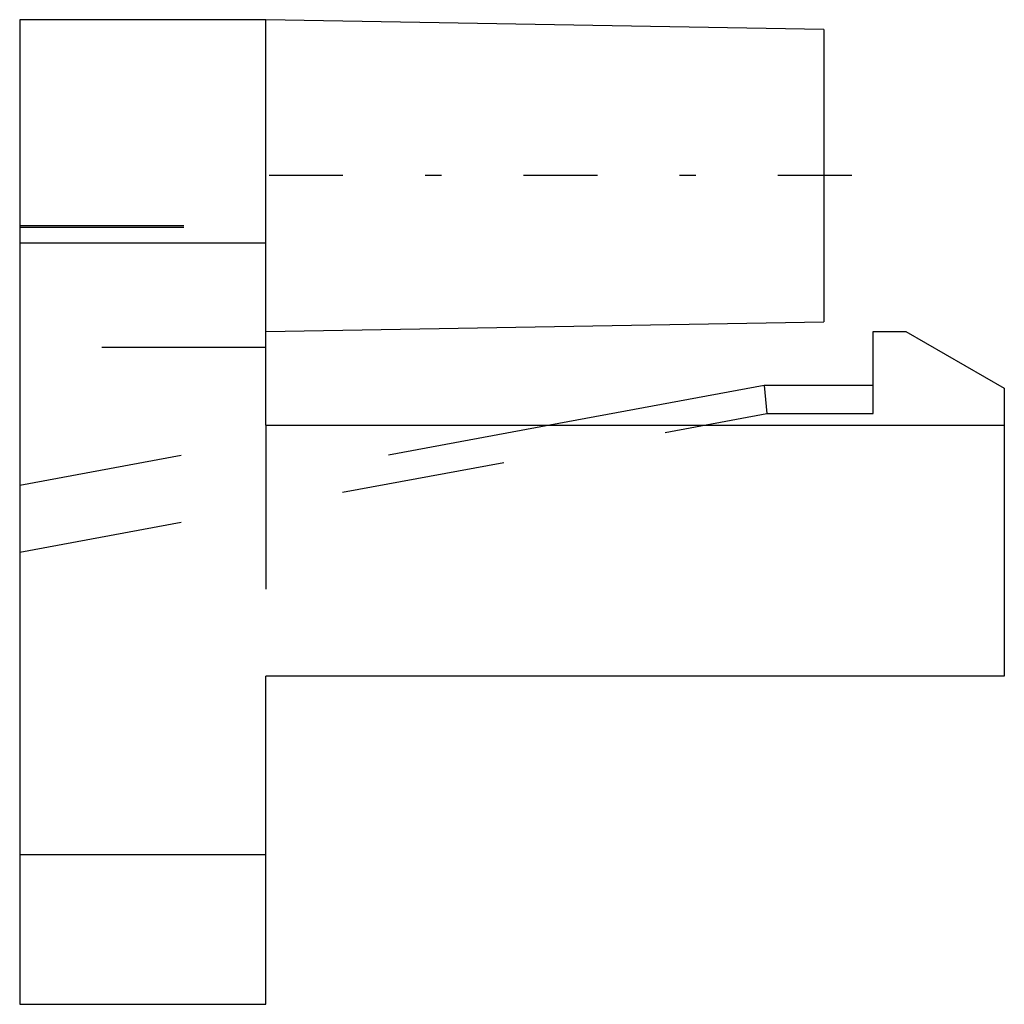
# Model space of a CAD drawing. Extents: x 0 to 6, y -2 to 4.
import ezdxf

# ---------------------------------------------------------------- set-up
doc = ezdxf.new("R2010")
doc.units = 0
doc.linetypes.add('CENTER', pattern=[1.5, 0.45, -0.5, 0.05, -0.5])
doc.linetypes.add('DASHED', pattern=[2, 1, -1])
for name, color, linetype in [('AM_0', 7, 'CONTINUOUS'), ('AM_3', 7, 'DASHED'), ('AM_7', 7, 'CENTER')]:
    doc.layers.add(name, color=color, linetype=linetype)

msp = doc.modelspace()

# ---------------------------------------------------------------- linework, layer by layer
at = {"layer": 'AM_0', "color": 7, "linetype": 'CONTINUOUS'}
for p, q in [((1.5, 4), (0, 4)), ((0, 4), (0, -2)), ((4.9, 3.9407), (1.5, 4)), ((1.5, 1.5292), (1.5, 4)), ((4.9, 3.9407), (4.9, 2.1593)), ((0, 2.6397), (1.5, 2.6397)), ((1.5, 2.1), (4.9, 2.1593)), ((5.2, 2.1), (5.4, 2.1)), ((5.2, 1.7716), (5.2, 2.1)), ((5.4, 2.1), (6, 1.7536)), ((4.537, 1.7716), (3.2307, 1.5292)), ((5.2, 1.7716), (4.537, 1.7716)), ((6, 1.7536), (6, 0)), ((1.5, 1.5292), (6, 1.5292)), ((6, 0), (1.5, 0)), ((1.5, -2), (1.5, 0)), ((0, -1.0872), (1.5, -1.0872)), ((0, -2), (1.5, -2))]:
    msp.add_line(p, q, dxfattribs=at)
at = {"layer": 'AM_3', "color": 6, "linetype": 'DASHED'}
for p, q in [((0, 2.7459), (1.5, 2.7459)), ((0, 2.7352), (1.5, 2.7352)), ((1.5, 2.0019), (0, 2.0019)), ((4.537, 1.7716), (4.5528, 1.6)), ((5.2, 1.6), (5.2, 1.7716)), ((0, 0.7553), (4.5528, 1.6)), ((4.5528, 1.6), (5.2, 1.6)), ((3.2307, 1.5292), (1.5, 1.2081)), ((1.5, 1.5292), (1.5, 0)), ((0, 1.1641), (1.5, 1.4424))]:
    msp.add_line(p, q, dxfattribs=at)
at = {"layer": 'AM_7', "color": 4, "linetype": 'CENTER'}
msp.add_line((5.07, 3.05), (1.33, 3.05), dxfattribs=at)

doc.saveas('drawing.dxf')
